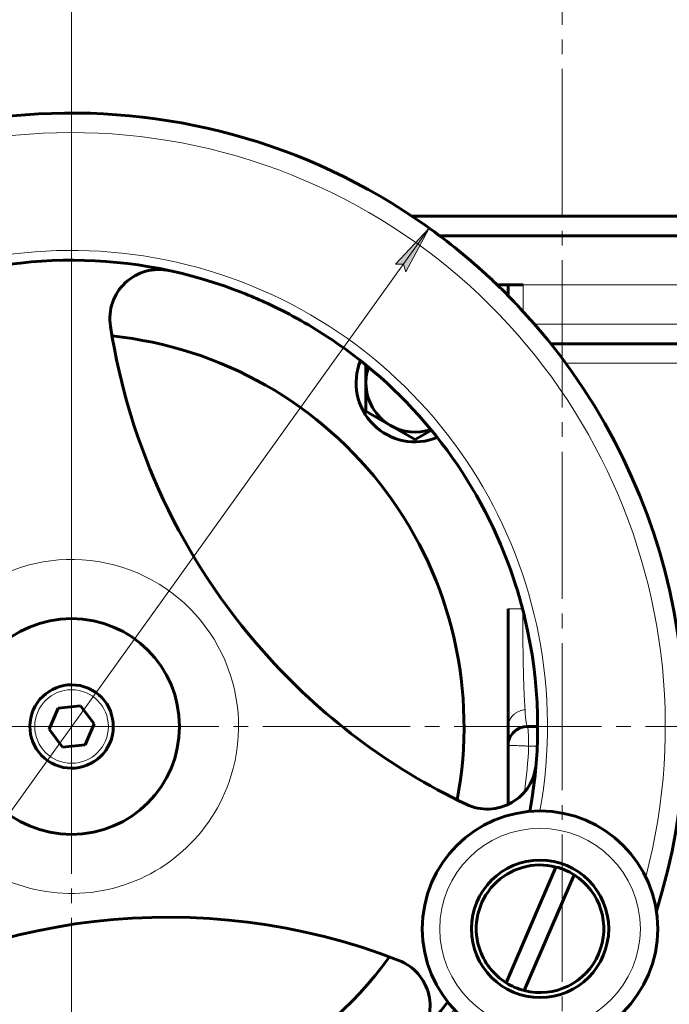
# Model space of a CAD drawing. Header units: millimetres. Extents: x 968 to 1714, y -499 to 290.
# Tile 11 of 27: x 1071 to 1137, y 37 to 138. Entities that reach past the tile are written whole.
import ezdxf

# ---------------------------------------------------------------- set-up
doc = ezdxf.new("R2010")
doc.units = ezdxf.units.MM
for name, pattern in [('K5LT_AXLED', [19.5, 15, -1.5, 1.5, -1.5]), ('K5LT_BASIC', [0]), ('K5LT_THIN', [0])]:
    doc.linetypes.add(name, pattern=pattern)
doc.styles.add('KDIMTEXTSTYLE', font='GOST_AU.SHX', dxfattribs={"width": 0.96, "oblique": 15, "height": 5})
doc.styles.add('KTEXTSTYLE', font='GOST_AU.SHX', dxfattribs={"width": 0.96, "height": 5})
doc.dimstyles.new('KDIMSTYLE (1.00)', dxfattribs={"dimtxt": 5, "dimasz": 1, "dimexe": 2, "dimexo": 0, "dimgap": 1, "dimtad": 1, "dimtxsty": 'KDIMTEXTSTYLE', "dimsah": 1, "dimcen": 0, "dimdle": 1, "dimadec": 0, "dimazin": 0, "dimtfac": 0.667, "dimtmove": 0, "dimatfit": 3, "dimfxl": 1, "dimtvp": 1, "dimtolj": 1, "dimtzin": 0, "dimarcsym": 0})

# ---------------------------------------------------------------- blocks, each defined once
blk = doc.blocks.new('D0')
for points in [[(976.42, 263.87), (975.76, 268.87), (975.11, 263.87), (975.76, 264.37)], [(975.76, 2.5), (976.42, 7.5), (975.76, 7), (975.11, 7.5)]]:
    blk.add_hatch(color=7).paths.add_polyline_path(points)
at = {"color": 7, "linetype": 'K5LT_THIN', "lineweight": 18}
for p, q in [((1125.93, 268.87), (973.76, 268.87)), ((975.11, 263.87), (975.76, 268.87)), ((975.76, 268.87), (976.42, 263.87)), ((975.76, 2.5), (975.76, 268.87)), ((975.76, 264.37), (975.11, 263.87)), ((976.42, 263.87), (975.76, 264.37)), ((975.76, 2.5), (975.11, 7.5)), ((975.11, 7.5), (975.76, 7)), ((975.76, 7), (976.42, 7.5)), ((976.42, 7.5), (975.76, 2.5)), ((1111.44, 2.5), (973.76, 2.5))]:
    blk.add_line(p, q, dxfattribs=at)
blk.add_wipeout([(974.76, 143.03), (967.63, 143.03), (967.63, 153.54), (974.76, 153.54)])
at = {"color": 7, "insert": (968.23, 143.03), "char_height": 5, "attachment_point": 1, "rotation": 90, "style": 'KTEXTSTYLE'}
blk.add_mtext('\\H3.5;\\W0.965;\\Q15;\\Q15;\\H5.00;265', dxfattribs=at)
blk = doc.blocks.new('KDIMARROW_01')
blk.add_hatch(color=0).paths.add_polyline_path([(-5, -0.66), (0, 0), (-5, 0.66), (-4.5, 0)])
at = {"color": 0, "linetype": 'K5LT_THIN', "lineweight": 18}
for p, q in [((-4.5, 0), (-5, 0.66)), ((-5, 0.66), (0, 0)), ((0, 0), (-5, -0.66)), ((-5, -0.66), (-4.5, 0)), ((0, 0), (-1, 0))]:
    blk.add_line(p, q, dxfattribs=at)
blk = doc.blocks.new('D3')
for points in [[(996.83, 60.5), (996.18, 65.5), (995.52, 60.5), (996.18, 61)], [(996.18, 2.5), (996.83, 7.5), (996.18, 7), (995.52, 7.5)]]:
    blk.add_hatch(color=7).paths.add_polyline_path(points)
at = {"color": 7, "linetype": 'K5LT_THIN', "lineweight": 18}
for p, q in [((1075.93, 65.5), (994.18, 65.5)), ((995.52, 60.5), (996.18, 65.5)), ((996.18, 65.5), (996.83, 60.5)), ((996.18, 2.5), (996.18, 65.5)), ((996.18, 61), (995.52, 60.5)), ((996.83, 60.5), (996.18, 61)), ((996.18, 2.5), (995.52, 7.5)), ((995.52, 7.5), (996.18, 7)), ((996.18, 7), (996.83, 7.5)), ((996.83, 7.5), (996.18, 2.5)), ((1140.41, 2.5), (994.18, 2.5))]:
    blk.add_line(p, q, dxfattribs=at)
blk.add_wipeout([(995.18, 30.11), (988.04, 30.11), (988.04, 37.58), (995.18, 37.58)])
at = {"color": 7, "insert": (988.64, 30.11), "char_height": 5, "attachment_point": 1, "rotation": 90, "style": 'KTEXTSTYLE'}
blk.add_mtext('\\H3.5;\\W0.965;\\Q15;\\Q15;\\H5.00;63', dxfattribs=at)
blk = doc.blocks.new('D4')
for points in [[(1109.99, 111.83), (1112.37, 116.27), (1108.92, 112.6), (1109.75, 112.62)], [(1039.48, 14.73), (1042.93, 18.4), (1042.1, 18.38), (1041.86, 19.17)]]:
    blk.add_hatch(color=7).paths.add_polyline_path(points)
at = {"color": 7, "linetype": 'K5LT_THIN', "lineweight": 18}
for p, q in [((1112.37, 116.27), (1039.48, 14.73)), ((1108.92, 112.6), (1112.37, 116.27)), ((1112.37, 116.27), (1109.99, 111.83)), ((1109.75, 112.62), (1108.92, 112.6)), ((1109.99, 111.83), (1109.75, 112.62)), ((1039.48, 14.73), (1041.86, 19.17)), ((1041.86, 19.17), (1042.1, 18.38)), ((1042.93, 18.4), (1039.48, 14.73)), ((1042.1, 18.38), (1042.93, 18.4)), ((1039.48, 14.73), (1018.43, -14.6)), ((1018.43, -14.6), (1001.1, -14.6))]:
    blk.add_line(p, q, dxfattribs=at)
blk.add_wipeout([(1003.1, -13.6), (1003.1, -6.34), (1015.89, -6.34), (1015.89, -13.6)])
at = {"color": 7, "char_height": 5, "attachment_point": 1, "style": 'KTEXTSTYLE'}
for s, insert in [('\\H3.5;\\W0.965;\\Q15;\\Q15;\\H5.00;∅', (1003.1, -7.04)), ('\\H3.5;\\W0.965;\\Q15;\\Q15;\\H5.00;125', (1006.54, -7.04))]:
    blk.add_mtext(s, dxfattribs=dict(at, insert=insert))
blk = doc.blocks.new('D5')
for points in [[(1075.93, 281.49), (1080.93, 282.15), (1080.43, 281.49), (1080.93, 280.83)], [(1125.93, 281.49), (1120.93, 282.15), (1121.43, 281.49), (1120.93, 280.83)]]:
    blk.add_hatch(color=7).paths.add_polyline_path(points)
at = {"color": 7, "linetype": 'K5LT_THIN', "lineweight": 18}
for p, q in [((1075.93, 65.5), (1075.93, 283.49)), ((1125.93, 261), (1125.93, 283.49)), ((1075.93, 281.49), (1080.93, 282.15)), ((1080.93, 282.15), (1080.43, 281.49)), ((1121.43, 281.49), (1120.93, 282.15)), ((1120.93, 282.15), (1125.93, 281.49)), ((1080.93, 280.83), (1075.93, 281.49)), ((1075.93, 281.49), (1125.93, 281.49)), ((1080.43, 281.49), (1080.93, 280.83)), ((1125.93, 281.49), (1120.93, 280.83)), ((1120.93, 280.83), (1121.43, 281.49))]:
    blk.add_line(p, q, dxfattribs=at)
blk.add_wipeout([(1097.04, 282.49), (1097.04, 289.62), (1104.5, 289.62), (1104.5, 282.49)])
at = {"color": 7, "insert": (1097.04, 289.02), "char_height": 5, "attachment_point": 1, "style": 'KTEXTSTYLE'}
blk.add_mtext('\\H3.5;\\W0.965;\\Q15;\\Q15;\\H5.00;50', dxfattribs=at)
blk = doc.blocks.new('U2')
at = {"color": 30, "linetype": 'K5LT_AXLED', "lineweight": 18, "true_color": 0xff8000}
for q in [(1075.93, 130), (1011.43, 65.5), (1140.43, 65.5), (1075.93, 1)]:
    blk.add_line((1075.93, 65.5), q, dxfattribs=at)

msp = doc.modelspace()

# ---------------------------------------------------------------- linework, layer by layer
at = {"color": 30, "linetype": 'K5LT_AXLED', "lineweight": 18, "true_color": 0xff8000}
msp.add_line((1125.925, 0.5), (1125.925, 270.866), dxfattribs=at)
at = {"color": 150, "linetype": 'K5LT_BASIC', "lineweight": 60, "true_color": 0x0080ff}
for p, q in [((1110.627, 117.481), (1141.878, 117.481)), ((1113.425, 115.5), (1148.845, 115.5)), ((1119.299, 110.5), (1120.425, 110.5)), ((1121.946, 110.5), (1120.425, 110.5)), ((1120.425, 110.5), (1120.425, 109.386)), ((1124.764, 104.5), (1148.281, 104.5)), ((1105.925, 100.5), (1105.925, 102.327)), ((1105.925, 97.613), (1105.925, 100.5)), ((1108.425, 96.17), (1105.925, 97.613)), ((1110.925, 94.726), (1108.425, 96.17)), ((1112.596, 95.691), (1110.925, 94.726)), ((1120.425, 77.5), (1120.425, 57.566)), ((1073.632, 65.232), (1074.547, 67.353)), ((1074.547, 67.353), (1076.841, 67.62)), ((1076.841, 67.62), (1078.219, 65.768)), ((1075.01, 63.38), (1073.632, 65.232)), ((1078.219, 65.768), (1077.304, 63.647)), ((1122.382, 65.5), (1123.425, 65.5)), ((1077.304, 63.647), (1075.01, 63.38)), ((1120.204, 39.391), (1125.295, 51.185)), ((1127.131, 50.392), (1122.04, 38.599))]:
    msp.add_line(p, q, dxfattribs=at)
at = {"color": 7, "linetype": 'K5LT_THIN', "lineweight": 18}
for p, q in [((1121.946, 110.5), (1148.845, 110.5)), ((1121.946, 107.789), (1121.946, 110.5)), ((1148.845, 106.5), (1123.098, 106.5)), ((1126.297, 102.5), (1147.644, 102.5)), ((1121.885, 77.5), (1120.425, 77.5)), ((1122.506, 63.5), (1123.383, 63.5))]:
    msp.add_line(p, q, dxfattribs=at)
at = {"color": 150, "linetype": 'K5LT_BASIC', "lineweight": 60, "true_color": 0x0080ff}
for centre, radius in [((1075.925, 65.5), 11), ((1123.667, 44.892), 12), ((1123.667, 44.892), 7)]:
    msp.add_circle(centre, radius, dxfattribs=at)
at = {"color": 7, "linetype": 'K5LT_THIN', "lineweight": 18}
for centre, radius in [((1075.925, 65.5), 3.75), ((1123.667, 44.892), 10.227)]:
    msp.add_circle(centre, radius, dxfattribs=at)
at = {"color": 150, "linetype": 'K5LT_BASIC', "lineweight": 60, "true_color": 0x0080ff}
for centre, radius, start, end in [((1075.925, 65.5), 62.5, 54.68636, 133.94552), ((1075.925, 65.5), 62.5, 46.98709, 54.68636), ((1075.925, 65.5), 47.5, 69.52782, 323.80061), ((1084.826, 107.058), 5, 77.91175, 188.80437), ((1075.925, 65.5), 62.5, 46.05448, 46.98709), ((1075.925, 65.5), 62.5, 44.60213, 46.05448), ((1075.925, 65.5), 47.5, 63.74603, 69.52782), ((1075.925, 65.5), 62.5, 44.24283, 44.60213), ((1075.925, 65.5), 62.5, 42.9688, 44.24283), ((1075.925, 65.5), 47.5, 55.19031, 63.74603), ((1075.925, 65.5), 62.5, 342.49347, 42.9688), ((1144.119, 116.241), 65, 188.80437, 221.58939), ((1075.925, 65.5), 40, 349.22067, 84.08376), ((1075.925, 65.5), 47.5, 19.68459, 55.19031), ((1110.925, 100.5), 6, 157.7558, 292.2442), ((1110.925, 100.5), 5, 161.22784, 180), ((1110.925, 100.5), 5, 180, 240), ((1110.925, 100.5), 5, 240, 288.77216), ((1075.925, 65.5), 62.5, 156.65222, 330.81097), ((1075.925, 65.5), 47.5, 17.56526, 19.68459), ((1075.925, 65.5), 47.5, 14.63329, 17.56526), ((1075.925, 65.5), 47.5, 13.39005, 14.63329), ((1075.925, 65.5), 47.5, 349.50383, 13.39005), ((1144.119, 116.241), 65, 221.58939, 244.50007), ((1075.925, 65.5), 4.25, 246.65222, 156.65222), ((1075.925, 65.5), 4.25, 156.65222, 246.65222), ((1122.382, 63.5), 2, 90, 168.17605), ((1118.288, 62.086), 5, 244.50007, 355.39269), ((1123.667, 44.892), 6.5, 75.5021, 197.22728), ((1123.667, 44.892), 6.5, 57.80234, 75.5021), ((1123.667, 44.892), 6.5, 255.5021, 57.80234), ((1085.772, -18.928), 65, 68.80437, 124.50007), ((1123.667, 44.892), 6.5, 197.22728, 237.80234), ((1075.925, 65.5), 40, 270, 324.08377), ((1107.465, 37.013), 5, 317.91175, 68.80437), ((1123.667, 44.892), 6.5, 237.80234, 255.5021)]:
    msp.add_arc(centre, radius, start, end, dxfattribs=at)
at = {"color": 7, "linetype": 'K5LT_THIN', "lineweight": 18}
for radius, start, end in [(60.5, 345.31321, 156.65222), (48.5, 349.77649, 323.52795), (60.5, 156.65222, 327.99122), (17.017, 342.64429, 156.65222), (17.017, 156.65222, 342.64429)]:
    msp.add_arc((1075.925, 65.5), radius, start, end, dxfattribs=at)
msp.add_ellipse((1122.382, 63.5), major_axis=(0, 2), ratio=0.0616179, start_param=4.712389, end_param=6.2831853, dxfattribs=at)
for points, knots in [([(1122.136, 67.214), (1122.113, 67.537), (1122.076, 68.181), (1122.033, 69.171), (1122.004, 70.02), (1121.983, 70.777), (1121.964, 71.554), (1121.95, 72.302), (1121.938, 73.022), (1121.927, 73.786), (1121.917, 74.751), (1121.909, 75.997), (1121.906, 76.923), (1121.906, 77.417)], [0, 0, 0, 0, 0.15515571, 0.27284611, 0.35314265, 0.42871939, 0.50027534, 0.57415228, 0.63282808, 0.69052421, 0.77100792, 0.87416652, 0.99332304, 0.99332304, 0.99332304, 0.99332304]), ([(1120.425, 65.5), (1120.425, 65.641), (1120.462, 65.893), (1120.587, 66.2), (1120.724, 66.418), (1120.865, 66.59), (1121.046, 66.76), (1121.278, 66.925), (1121.556, 67.066), (1121.845, 67.164), (1122.041, 67.202), (1122.136, 67.214)], [0, 0, 0, 0, 0.1715381, 0.3058688, 0.3935485, 0.4728232, 0.561602, 0.6738963, 0.7888325, 0.8990562, 1, 1, 1, 1]), ([(1120.425, 63.585), (1120.434, 63.585), (1120.474, 63.584), (1120.567, 63.58), (1120.714, 63.575), (1120.857, 63.569), (1121.021, 63.563), (1121.223, 63.554), (1121.463, 63.544), (1121.743, 63.533), (1122.093, 63.518), (1122.357, 63.506), (1122.506, 63.5)], [0.12372581, 0.12372581, 0.12372581, 0.12372581, 0.15939986, 0.28274031, 0.36427693, 0.42973356, 0.49970113, 0.58356642, 0.66943269, 0.75812742, 0.86344965, 1, 1, 1, 1])]:
    msp.add_open_spline(points, degree=3, knots=knots, dxfattribs=at)
for points in [[(1122.382, 65.5), (1122.273, 65.5), (1122.216, 66.093), (1122.136, 67.214)], [(1122.08, 58.827), (1122.298, 60.378), (1122.441, 61.939), (1122.506, 63.5)]]:
    msp.add_open_spline(points, degree=3, dxfattribs=at)
at = {"color": 150, "linetype": 'K5LT_BASIC', "lineweight": 60, "true_color": 0x0080ff}
for points, knots in [([(1121.703, 65.38), (1121.666, 65.367), (1121.631, 65.353), (1121.56, 65.323), (1121.525, 65.307), (1121.456, 65.273), (1121.422, 65.255), (1121.355, 65.217), (1121.322, 65.197), (1121.258, 65.155), (1121.226, 65.133), (1121.195, 65.11)], [0, 0, 0, 0, 1.6, 1.6, 3.2, 3.2, 4.8, 4.8, 6.4, 6.4, 8, 8, 8, 8]), ([(1120.425, 63.907), (1120.431, 63.933), (1120.437, 63.959), (1120.465, 64.066), (1120.49, 64.146), (1120.54, 64.273), (1120.562, 64.321), (1120.585, 64.369)], [10.9477766, 10.9477766, 10.9477766, 10.9477766, 12.1072418, 12.1072418, 15.7072418, 15.7072418, 18, 18, 18, 18])]:
    msp.add_open_spline(points, degree=3, knots=knots, dxfattribs=at)

# ---------------------------------------------------------------- next in the draw order: dimensions: what is measured, and where the dimension line sits
at = {"color": 7}
dim = msp.add_linear_dim(base=(975.765, 2.5), p1=(1125.925, 268.866), p2=(1111.444, 2.5), angle=90, text='\\H5.0;\\W0.965;\\Q15;\\H5.0;\\W0.965;\\Q15;\\Q15;265', dimstyle='KDIMSTYLE (1.00)', override={"dimexo": 0, "dimblk1": 'KDIMARROW_01', "dimblk2": 'KDIMARROW_01', "dimse1": 0, "dimse2": 0, "dimclrt": 7, "dimtolj": 1}, dxfattribs=at)
dim.commit()
dim.dimension.update_dxf_attribs({"geometry": 'D0', "text_midpoint": (975.765, 148.5), "dimtype": 160})

# ---------------------------------------------------------------- next in the draw order: dimensions: what is measured, and where the dimension line sits
dim = msp.add_linear_dim(base=(996.175, 2.5), p1=(1075.925, 65.5), p2=(1140.407, 2.5), angle=90, dimstyle='KDIMSTYLE (1.00)', override={"dimexo": 0, "dimpost": '\\H5.0;\\W0.965;\\Q15;<>', "dimblk1": 'KDIMARROW_01', "dimblk2": 'KDIMARROW_01', "dimse1": 0, "dimse2": 0, "dimclrt": 7, "dimtol": 1, "dimtp": 0, "dimtm": 0, "dimtdec": 5, "dimtolj": 1}, dxfattribs=at)
dim.commit()
dim.dimension.update_dxf_attribs({"geometry": 'D3', "text_midpoint": (996.175, 34), "dimtype": 160})

# ---------------------------------------------------------------- next in the draw order: dimensions: what is measured, and where the dimension line sits
dim = msp.add_diameter_dim_2p(p1=(1112.372, 116.273), p2=(1039.479, 14.727), dimstyle='KDIMSTYLE (1.00)', override={"dimtih": 1, "dimtoh": 1, "dimpost": '\\H5.0;\\W0.965;\\Q15;<>', "dimblk1": 'KDIMARROW_01', "dimblk2": 'KDIMARROW_01', "dimclrt": 7, "dimtol": 1, "dimtp": 0, "dimtm": 0, "dimtdec": 5, "dimtmove": 1, "dimatfit": 2, "dimtolj": 1}, dxfattribs=at)
dim.commit()
dim.dimension.update_dxf_attribs({"geometry": 'D4', "text_midpoint": (1016.426, -14.602), "dimtype": 163})

# ---------------------------------------------------------------- next in the draw order: dimensions: what is measured, and where the dimension line sits
dim = msp.add_linear_dim(base=(1075.925, 281.488), p1=(1125.925, 261), p2=(1075.925, 65.5), dimstyle='KDIMSTYLE (1.00)', override={"dimexo": 0, "dimpost": '\\H5.0;\\W0.965;\\Q15;<>', "dimblk1": 'KDIMARROW_01', "dimblk2": 'KDIMARROW_01', "dimse1": 0, "dimse2": 0, "dimclrt": 7, "dimtol": 1, "dimtp": 0, "dimtm": 0, "dimtdec": 5, "dimtolj": 1}, dxfattribs=at)
dim.commit()
dim.dimension.update_dxf_attribs({"geometry": 'D5', "text_midpoint": (1100.925, 281.488), "dimtype": 160})

# ---------------------------------------------------------------- next in the draw order: block references
msp.add_blockref('U2', (0, 0))

doc.saveas('drawing.dxf')
